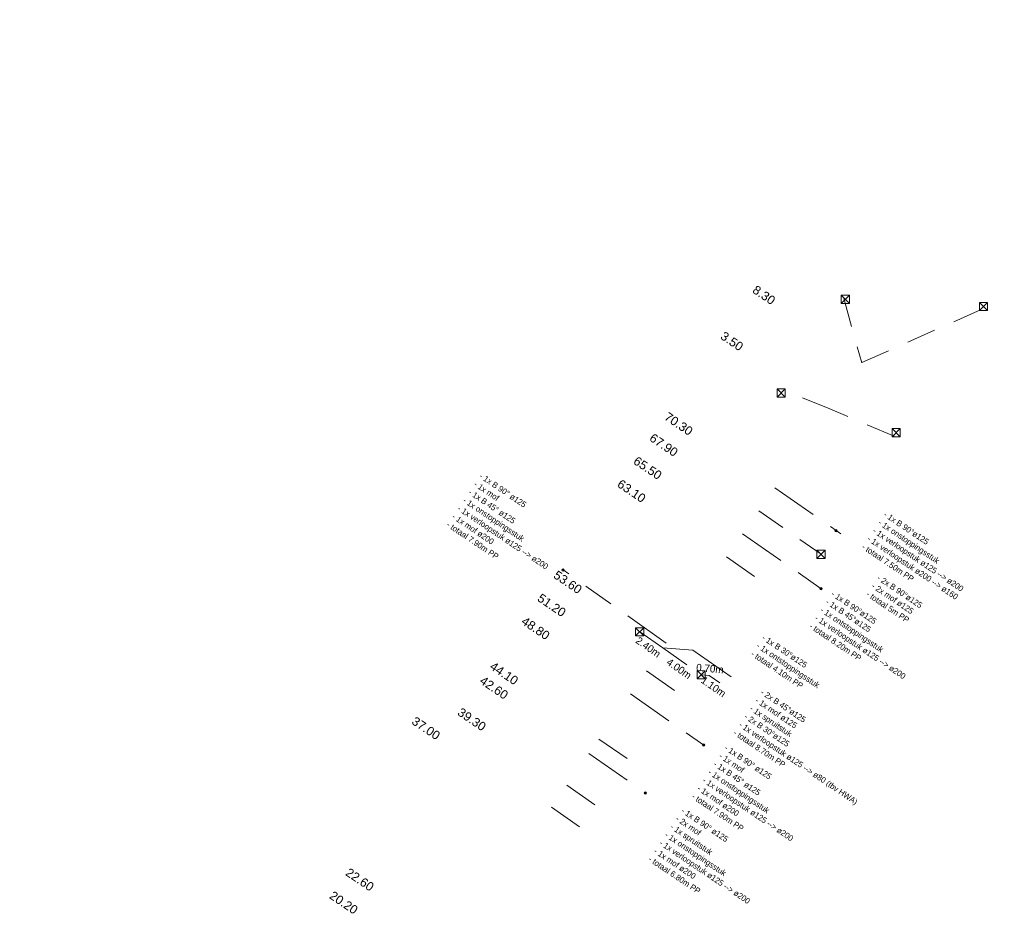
# Model space of a CAD drawing. Header units: inches. Extents: x 0 to 191500, y 0 to 342750.
# Tile 225 of 256: x 186538 to 186622, y 331815 to 331892. Entities that reach past the tile are written whole.
import ezdxf

# ---------------------------------------------------------------- set-up
doc = ezdxf.new("R2010")
doc.units = ezdxf.units.IN
doc.header["$MEASUREMENT"] = 0
doc.linetypes.add('RI-GWA_HUISAANSLUITING', pattern=[23, 4, -1.8, 2.6, -1.8, 4.6, -1.8, 4.6, -1.8])
doc.linetypes.add('RI-HWA_KOLKAANSLUITING', pattern=[4.3, 2.5, -1.8])
for name, color, linetype, lineweight in [('ECW', 150, 'Continuous', 20), ('N-WE-RI-GWA-MAATVOERING-T25', 30, 'RI-GWA_HUISAANSLUITING', 20), ('N-WE-RI-GWA_HUISAANSLUITING', 30, 'RI-GWA_HUISAANSLUITING', 20), ('N-WE-RI-GWA_RIOOLPUT_ONTSTOPPINGSPUT-G', 30, 'Continuous', 20), ('N-WE-RI-HWA_KOLK-S', 150, 'Continuous', 20), ('N-WE-RI-HWA_KOLKAANSLUITING', 150, 'RI-HWA_KOLKAANSLUITING', 20), ('Tekst algemeen', 7, 'Continuous', 20)]:
    doc.layers.add(name, color=color, linetype=linetype, lineweight=lineweight)
picture_1 = doc.add_image_def('image1.ecw', size_in_pixel=(220000, 285000))

msp = doc.modelspace()

# ---------------------------------------------------------------- linework, layer by layer
at = {"layer": 'N-WE-RI-GWA_HUISAANSLUITING'}
for p, q in [((186602.32357, 331852.25357), (186607.56862, 331848.58622)), ((186599.57306, 331848.31979), (186606.29328, 331843.62099)), ((186607.55755, 331848.59396), (186607.96891, 331848.30974)), ((186600.59183, 331844.67898), (186598.1978, 331846.35289)), ((186593.04059, 331838.97704), (186584.2388, 331845.23176)), ((186592.75408, 331838.56728), (186595.31177, 331838.37447)), ((186595.31177, 331838.37447), (186599.33895, 331835.57742)), ((186593.77284, 331834.92647), (186591.37882, 331836.60038)), ((186590.00356, 331834.63349), (186596.27303, 331830.24986)), ((186589.70437, 331829.10775), (186587.31035, 331830.78166)), ((186586.45081, 331829.55235), (186591.28609, 331826.17151)), ((186586.95386, 331825.17396), (186584.55984, 331826.84787)), ((186585.6359, 331823.28902), (186583.24188, 331824.96293))]:
    msp.add_line(p, q, dxfattribs=at)
at = {"layer": 'N-WE-RI-GWA_RIOOLPUT_ONTSTOPPINGSPUT-G'}
for p, q in [((186607.64768, 331848.63729), (186607.46743, 331848.55063)), ((186607.51423, 331848.68408), (186607.60088, 331848.50383)), ((186584.32892, 331845.27508), (186584.14867, 331845.18843)), ((186584.19547, 331845.32188), (186584.28212, 331845.14163)), ((186606.36906, 331843.67423), (186606.18881, 331843.58757)), ((186606.23561, 331843.72103), (186606.32226, 331843.54078)), ((186596.34882, 331830.3031), (186596.16856, 331830.21644)), ((186596.21536, 331830.34989), (186596.30202, 331830.16964)), ((186591.36187, 331826.22475), (186591.18162, 331826.13809)), ((186591.22842, 331826.27155), (186591.31508, 331826.09129))]:
    msp.add_line(p, q, dxfattribs=at)
for centre in [(186607.55755, 331848.59396), (186584.2388, 331845.23176), (186606.27893, 331843.6309), (186596.25869, 331830.25977), (186591.27175, 331826.18142)]:
    msp.add_circle(centre, 0.1, dxfattribs=at)
at = {"layer": 'N-WE-RI-HWA_KOLK-S'}
for p, q in [((186608.00728, 331868.68627), (186608.00578, 331867.98981)), ((186608.00578, 331867.98981), (186608.70373, 331868.68477)), ((186608.00728, 331868.68627), (186608.70223, 331867.98832)), ((186608.70373, 331868.68477), (186608.00728, 331868.68627)), ((186608.70223, 331867.98832), (186608.70373, 331868.68477)), ((186608.00578, 331867.98981), (186608.70223, 331867.98832)), ((186619.79579, 331868.07344), (186619.79429, 331867.37699)), ((186619.79429, 331867.37699), (186620.49224, 331868.07195)), ((186619.79579, 331868.07344), (186620.49074, 331867.37549)), ((186620.49224, 331868.07195), (186619.79579, 331868.07344)), ((186620.49074, 331867.37549), (186620.49224, 331868.07195)), ((186619.79429, 331867.37699), (186620.49074, 331867.37549)), ((186602.52049, 331860.69392), (186602.51899, 331859.99746)), ((186602.51899, 331859.99746), (186603.21694, 331860.69242)), ((186602.52049, 331860.69392), (186603.21545, 331859.99597)), ((186603.21694, 331860.69242), (186602.52049, 331860.69392)), ((186603.21545, 331859.99597), (186603.21694, 331860.69242)), ((186602.51899, 331859.99746), (186603.21545, 331859.99597)), ((186612.3477, 331857.30626), (186612.34621, 331856.6098)), ((186612.3477, 331857.30626), (186613.04266, 331856.60831)), ((186613.04416, 331857.30476), (186612.3477, 331857.30626)), ((186612.34621, 331856.6098), (186613.04416, 331857.30476)), ((186612.34621, 331856.6098), (186613.04266, 331856.60831)), ((186613.04266, 331856.60831), (186613.04416, 331857.30476)), ((186605.92784, 331846.911), (186605.92634, 331846.21455)), ((186605.92634, 331846.21455), (186606.62429, 331846.9095)), ((186605.92784, 331846.911), (186606.6228, 331846.21305)), ((186606.62429, 331846.9095), (186605.92784, 331846.911)), ((186606.6228, 331846.21305), (186606.62429, 331846.9095)), ((186605.92634, 331846.21455), (186606.6228, 331846.21305)), ((186590.43971, 331840.29151), (186590.43821, 331839.59505)), ((186590.43821, 331839.59505), (186591.13616, 331840.29001)), ((186590.43971, 331840.29151), (186591.13466, 331839.59356)), ((186591.13616, 331840.29001), (186590.43971, 331840.29151)), ((186591.13466, 331839.59356), (186591.13616, 331840.29001)), ((186590.43821, 331839.59505), (186591.13466, 331839.59356)), ((186595.68475, 331836.62415), (186595.68326, 331835.9277)), ((186595.68326, 331835.9277), (186596.38121, 331836.62266)), ((186595.68475, 331836.62415), (186596.37971, 331835.92621)), ((186596.38121, 331836.62266), (186595.68475, 331836.62415)), ((186596.37971, 331835.92621), (186596.38121, 331836.62266)), ((186595.68326, 331835.9277), (186596.37971, 331835.92621))]:
    msp.add_line(p, q, dxfattribs=at)
at = {"layer": 'N-WE-RI-HWA_KOLKAANSLUITING'}
for p, q in [((186608.21766, 331868.43205), (186609.74974, 331862.93052)), ((186619.89637, 331867.44567), (186609.74974, 331862.93052)), ((186607.01447, 331858.98612), (186603.07159, 331860.56817)), ((186612.51921, 331856.64718), (186607.01447, 331858.98612)), ((186600.94832, 331850.28668), (186606.27532, 331846.56202)), ((186592.75408, 331838.56728), (186590.78718, 331839.94253)), ((186592.75408, 331838.56728), (186596.03223, 331836.27518)), ((186596.03223, 331836.27518), (186596.7298, 331836.21683)), ((186596.7298, 331836.21683), (186597.63129, 331835.5865))]:
    msp.add_line(p, q, dxfattribs=at)

# ---------------------------------------------------------------- texts
at = {"layer": 'N-WE-RI-GWA-MAATVOERING-T25'}
for s, insert, char_height, width, attachment_point, rotation in [('{\\fArial|b0|i0|c0|p34;8.30}', (186600.34201, 331868.95984), 0.75, 11.3282, 7, 326), ('{\\fArial|b0|i0|c0|p34;3.50}', (186597.60673, 331865.01544), 0.75, 11.3282, 7, 326), ('{\\fArial|b0|i0|c0|p34;70.30}', (186592.81344, 331858.11857), 0.75, 11.3282, 7, 326), ('{\\fArial|b0|i0|c0|p34;67.90}', (186591.54086, 331856.31581), 0.75, 11.3282, 7, 326), ('{\\fArial|b0|i0|c0|p34;65.50}', (186590.1656, 331854.34892), 0.75, 11.3282, 7, 326), ('{\\fArial|b0|i0|c0|p34;63.10}', (186588.79034, 331852.38202), 0.75, 11.3282, 7, 326), ('{\\fArial|b0|i0|c0|p34;53.60}', (186583.34662, 331844.5964), 0.75, 11.3282, 7, 326), ('{\\fArial|b0|i0|c0|p34;51.20}', (186581.97136, 331842.62951), 0.75, 11.3282, 7, 326), ('{\\fArial|b0|i0|c0|p34;48.80}', (186580.5961, 331840.66262), 0.75, 11.3282, 7, 326), ('{\\fProxy 1|b0|i0|c0|p72;\\C7;2.40m }', (186591.33429, 331838.37052), 0.63, 9.3094, 8, 325), ('{\\fArial|b0|i0|c0|p34;44.10}', (186577.90289, 331836.81079), 0.75, 11.3282, 7, 326), ('{\\fProxy 1|b0|i0|c0|p72;\\C7;4.00m }', (186593.9654, 331836.53085), 0.63, 9.3094, 8, 325), ('{\\fProxy 1|b0|i0|c0|p72;\\C7;0.70m }', (186596.75561, 331836.48221), 0.63, 9.3094, 8, 355), ('{\\fArial|b0|i0|c0|p34;42.60}', (186577.04335, 331835.58148), 0.75, 11.3282, 7, 326), ('{\\fProxy 1|b0|i0|c0|p72;\\C7;1.10m }', (186596.90786, 331834.97964), 0.63, 9.3094, 8, 325), ('{\\fArial|b0|i0|c0|p34;39.30}', (186575.15238, 331832.877), 0.75, 11.3282, 7, 326), ('{\\fArial|b0|i0|c0|p34;37.00}', (186571.23221, 331832.11928), 0.75, 11.3282, 7, 326), ('{\\fArial|b0|i0|c0|p34;22.60}', (186565.58288, 331819.1907), 0.75, 11.3282, 7, 326), ('{\\fArial|b0|i0|c0|p34;20.20}', (186564.20762, 331817.22381), 0.75, 11.3282, 7, 326)]:
    msp.add_mtext(s, dxfattribs=dict(at, insert=insert, char_height=char_height, width=width, attachment_point=attachment_point, rotation=rotation))
at = {"layer": 'Tekst algemeen', "char_height": 0.5, "attachment_point": 1, "rotation": 326}
for s, insert, width in [('{\\fProxy 1|b0|i0|c0|p72;\\C2;- 1x B 90° ø125\\P- 1x mof\\P- 1x B\\fProxy 1|b0|i0|c0|p8; 45° ø125\\P- 1x onstoppingsstuk\\P- 1x verloopstuk ø125 --> ø200\\P- 1x mof ø200\\P- totaal 7.90m PP}', (186577.31419, 331853.54214), 14.1897), ('{\\fProxy 1|b0|i0|c0|p72;\\C2;- 1x B 90°ø125\\P\\fProxy 1|b0|i0|c0|p8;- 1x onstoppingsstuk\\P- 1x verloopstuk ø125 --> ø200\\P- 1x verloopstuk ø200 --> ø160\\P- totaal 7.50m PP}', (186611.84674, 331850.26124), 14.1897), ('{\\fProxy 1|b0|i0|c0|p72;\\C2;- 2x B 90°ø125\\P\\fProxy 1|b0|i0|c0|p8;- 2x mof ø125\\P- totaal 5m PP}', (186611.2868, 331844.8431), 14.1897), ('{\\fProxy 1|b0|i0|c0|p72;\\C2;- 1x B 90°ø125\\P\\fProxy 1|b0|i0|c0|p8;- 1x B 45°ø125\\P- 1x ontstoppingsstuk\\P- 1x verloopstuk ø125 --> ø200\\P- totaal 8.20m PP}', (186607.36744, 331843.4824), 14.1897), ('{\\fProxy 1|b0|i0|c0|p72;\\C2;- 1x B 30°ø125\\P\\fProxy 1|b0|i0|c0|p8;- 1x ontstoppingsstuk\\P- totaal 4.10m PP}', (186601.4519, 331839.73917), 14.1897), ('{\\fProxy 1|b0|i0|c0|p72;\\C2;- 2x B\\fProxy 1|b0|i0|c0|p8; 45°ø125\\P- 1x mof ø125\\P- 1x spruitstuk\\P- 2x B 30°ø125\\P- 1x verloopstuk ø125 --> ø80 (tbv HWA)\\P- totaal 8.70m PP}', (186601.34329, 331835.07131), 21.5451), ('{\\fProxy 1|b0|i0|c0|p72;\\C2;- 1x B 90° ø125\\P- 1x mof\\P- 1x B\\fProxy 1|b0|i0|c0|p8; 45° ø125\\P- 1x onstoppingsstuk\\P- 1x verloopstuk ø125 --> ø200\\P- 1x mof ø200\\P- totaal 7.90m PP}', (186598.25016, 331830.32225), 14.1897), ('{\\fProxy 1|b0|i0|c0|p72;\\C2;- 1x B 90° ø125\\P- 2x mof\\P- 1x spruitstuk\\P\\fProxy 1|b0|i0|c0|p8;- 1x onstoppingsstuk\\P- 1x verloopstuk ø125 --> ø200\\P- 1x mof ø200\\P- totaal 6.80m PP}', (186594.55526, 331824.96386), 14.1897)]:
    msp.add_mtext(s, dxfattribs=dict(at, insert=insert, width=width))

# ---------------------------------------------------------------- pictures from other files: only their frames are drawn
at = {"layer": 'ECW'}
image = msp.add_image(picture_1, insert=(180500, 328500), size_in_units=(11000, 14250), dxfattribs=at)
image.dxf.flags = 7

doc.saveas('drawing.dxf')
